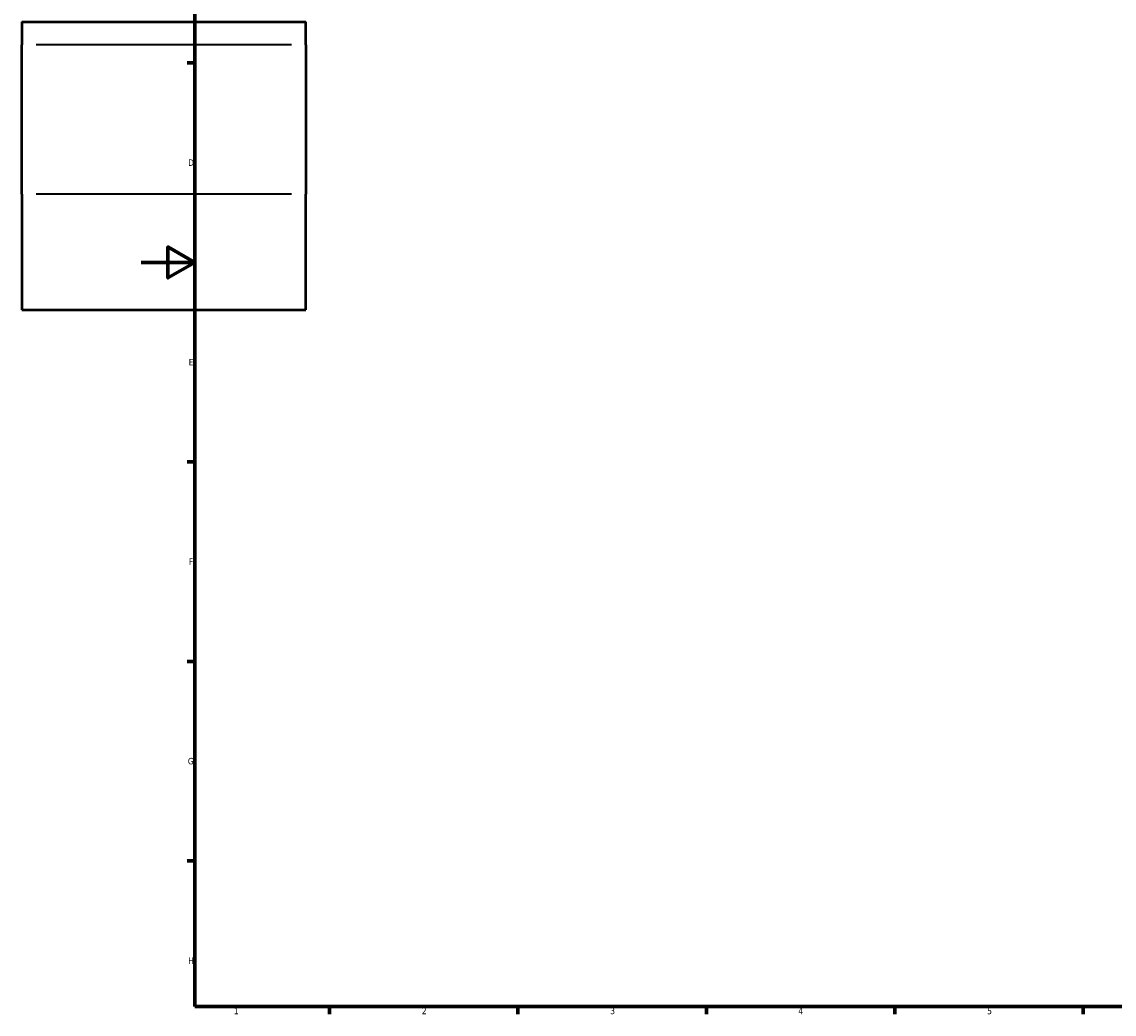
# Model space of a CAD drawing. Header units: millimetres. Extents: x -117 to 1361, y -131 to 1592.
# Tile 1 of 8: x -44 to 362, y 17 to 387. Entities that reach past the tile are written whole.
import ezdxf

# ---------------------------------------------------------------- set-up
doc = ezdxf.new("R2010")
doc.units = ezdxf.units.MM
for name, color, linetype, lineweight in [('Border (ANSI)', 7, 'Continuous', 70), ('Visible (ANSI)', 7, 'Continuous', 50), ('Visible Narrow (ANSI)', 7, 'Continuous', 35)]:
    doc.layers.add(name, color=color, linetype=linetype, lineweight=lineweight)
doc.styles.add('Note Text (ANSI)', font='tahoma.ttf')

# ---------------------------------------------------------------- blocks, each defined once
blk = doc.blocks.new('Borders Default Border')
at = {"layer": 'Border (ANSI)'}
for p, q in [((20, 371.25), (17.2, 371.25)), ((20, 222.75), (17.2, 222.75)), ((20, 148.5), (17.2, 148.5)), ((20, 74.25), (17.2, 74.25)), ((70.08, 20), (70.08, 17.2)), ((140.17, 20), (140.17, 17.2)), ((210.25, 20), (210.25, 17.2)), ((280.33, 20), (280.33, 17.2)), ((350.42, 20), (350.42, 17.2))]:
    blk.add_line(p, q, dxfattribs=at)
at = {"layer": 'Border (ANSI)', "flags": 128}
for points in [[(20, 20), (20, 574), (821, 574), (821, 20), (20, 20)], [(0, 297), (20, 297), (10, 302.77), (10, 291.23), (20, 297)]]:
    blk.add_lwpolyline(points, dxfattribs=at)
at = {"layer": 'Border (ANSI)', "color": 5, "true_color": 0x0000ff, "char_height": 2.4, "attachment_point": 7, "style": 'Note Text (ANSI)'}
for s, insert in [('D', (17.52, 332.93)), ('E', (17.71, 258.68)), ('F', (17.78, 184.43)), ('G', (17.4, 110.13)), ('H', (17.53, 35.93)), ('1', (34.5, 17.2)), ('2', (104.4, 17.2)), ('3', (174.46, 17.15)), ('4', (244.45, 17.2)), ('5', (314.67, 17.15))]:
    blk.add_mtext(s, dxfattribs=dict(at, insert=insert))

msp = doc.modelspace()

# ---------------------------------------------------------------- linework, layer by layer
at = {"layer": 'Visible (ANSI)'}
for p, q in [((-44.34, 386.53), (-44.34, 378.02)), ((-44.34, 386.53), (61.26, 386.53)), ((61.26, 378.02), (61.26, 386.53)), ((-44.34, 322.35), (-44.34, 378.02)), ((61.26, 378.02), (61.26, 322.35)), ((-44.34, 322.35), (-44.34, 279.33)), ((61.26, 279.33), (61.26, 322.35)), ((-44.34, 279.33), (61.26, 279.33))]:
    msp.add_line(p, q, dxfattribs=at)
at = {"layer": 'Visible Narrow (ANSI)'}
for p, q in [((55.98, 378.02), (-39.06, 378.02)), ((55.98, 322.35), (-39.06, 322.35))]:
    msp.add_line(p, q, dxfattribs=at)

# ---------------------------------------------------------------- block references
msp.add_blockref('Borders Default Border', (0, 0))

doc.saveas('drawing.dxf')
